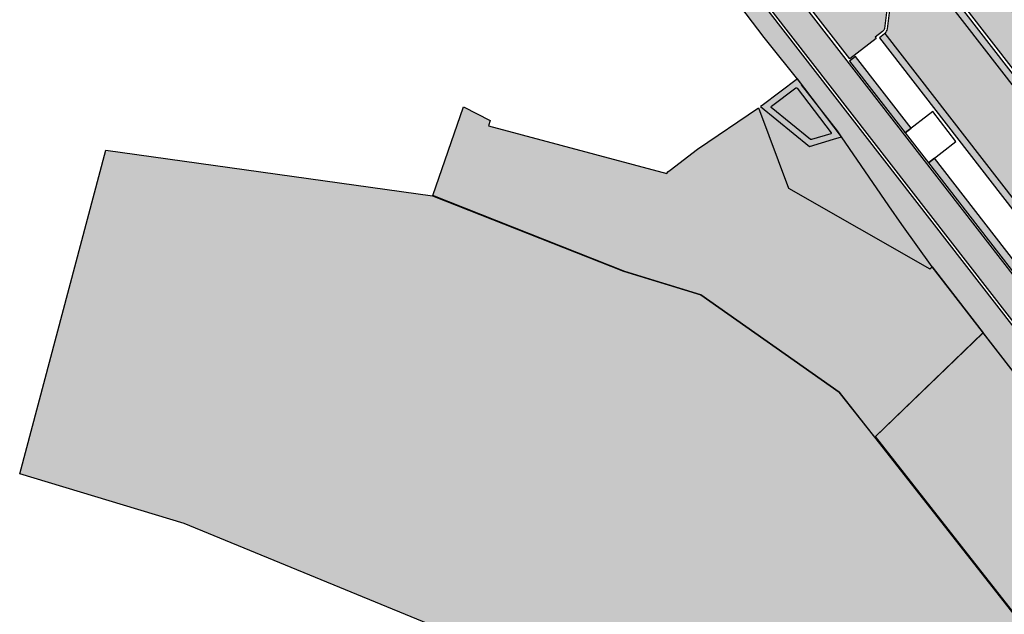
# Model space of a CAD drawing. Header units: metres. Extents: x 197051 to 198393, y 354620 to 355604.
# Tile 8 of 13: x 197228 to 197293, y 355272 to 355311. Entities that reach past the tile are written whole.
import ezdxf

# ---------------------------------------------------------------- set-up
doc = ezdxf.new("R2010")
doc.units = ezdxf.units.M
for name, color, linetype, true_color in [('Arcering BSS Waalformaat bruin', 7, 'Continuous', 0x8c4546), ('Arcering inrit', 7, 'Continuous', 0xc33c3c), ('Arcering uitstapstrook', 7, 'Continuous', 0x851e1e)]:
    doc.layers.add(name, color=color, linetype=linetype, true_color=true_color)
for name, color, linetype in [('Arcering fietspad', 12, 'Continuous'), ('Arcering groen', 103, 'Continuous'), ('Arcering water', 142, 'Continuous'), ('N-WE-VH-BETON-G', 254, 'Continuous')]:
    doc.layers.add(name, color=color, linetype=linetype)
for name, color, linetype, lineweight, true_color in [('Arcering goot', 7, 'Continuous', 20, 0xb97150), ('Arcering rijbaan', 7, 'Continuous', 20, 0x45291c), ('Arcering voetpad', 7, 'Continuous', 20, 0x71432d)]:
    doc.layers.add(name, color=color, linetype=linetype, lineweight=lineweight, true_color=true_color)
doc.layers.add('poly arcering', color=6, linetype='Continuous', plot=False)

msp = doc.modelspace()

# ---------------------------------------------------------------- hatches: boundary and pattern name
at = {"layer": 'Arcering BSS Waalformaat bruin', "transparency": 33554556}
h = msp.add_hatch(color=256, dxfattribs=at)
h.dxf.hatch_style = 1
h.paths.add_polyline_path([(197281.8713402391, 355302.8801773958), (197280.2866866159, 355302.4018323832), (197278.8999579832, 355299.6595216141), (197281.9620978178, 355297.9106897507), (197283.2714944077, 355298.1251044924)])
h = msp.add_hatch(color=256, dxfattribs=at)
h.dxf.hatch_style = 1
h.paths.add_polyline_path([(197285.5319152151, 355298.4952502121), (197281.9620978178, 355297.9106897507), (197285.8243045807, 355295.7049282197), (197286.3792248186, 355297.2594894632)])
at = {"layer": 'Arcering fietspad'}
h = msp.add_hatch(color=256, dxfattribs=at)
h.dxf.hatch_style = 1
edge = h.paths.add_edge_path()
edge.add_line((197243.4837398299, 355355.0832346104), (197249.5011756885, 355347.8944287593))
edge.add_line((197249.5011756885, 355347.8944287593), (197258.2609382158, 355336.5358545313))
edge.add_line((197258.2609382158, 355336.5358545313), (197293.483186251, 355291.1486794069))
edge.add_line((197293.483186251, 355291.1486794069), (197321.0017259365, 355255.6863423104))
edge.add_arc((197219.8494682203, 355177.2502488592), 127.9999999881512, 31.783491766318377, 37.79093121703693, ccw=False)
edge.add_line((197328.6551623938, 355244.6692440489), (197329.5339542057, 355243.250985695))
edge.add_line((197329.5339542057, 355243.250985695), (197330.7679767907, 355241.2594299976))
edge.add_arc((197378.370468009, 355270.7552404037), 56.00000001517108, 211.7834917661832, 217.8203469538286)
edge.add_line((197334.1339788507, 355236.4167339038), (197344.4389167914, 355223.1270234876))
edge.add_line((197344.4389167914, 355223.1270234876), (197345.8923793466, 355224.2539034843))
edge.add_line((197345.8923793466, 355224.2539034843), (197335.8256277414, 355237.336033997))
edge.add_arc((197383.2218661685, 355274.1272909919), 60.00000006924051, 211.7834917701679, 217.8203469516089, ccw=False)
edge.add_line((197332.2191969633, 355242.5246369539), (197331.1680966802, 355244.2209792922))
edge.add_line((197331.1680966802, 355244.2209792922), (197330.2702469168, 355245.6699947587))
edge.add_arc((197219.8494682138, 355177.250248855), 129.8999999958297, 31.78349176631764, 37.7909312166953)
edge.add_line((197322.5032047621, 355256.8506280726), (197250.9809058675, 355349.0867618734))
edge.add_line((197250.9809058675, 355349.0867618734), (197244.6916292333, 355356.600325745))
edge.add_arc((197247.8355723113, 355359.2319833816), 4.099999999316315, 193.1220267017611, 219.9312318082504, ccw=False)
edge.add_line((197243.8426283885, 355358.3011779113), (197243.581117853, 355359.4229986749))
edge.add_arc((197236.8612853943, 355357.8565211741), 6.900000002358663, 13.12202671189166, 37.82841434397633)
edge.add_line((197242.3112570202, 355362.088283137), (197237.0427061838, 355368.8735070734))
edge.add_line((197237.0427061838, 355368.8735070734), (197236.8148221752, 355369.3032883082))
edge.add_line((197236.8148221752, 355369.3032883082), (197236.1934189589, 355370.0955079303))
edge.add_line((197236.1934189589, 355370.0955079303), (197235.607, 355367.8959999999))
edge.add_line((197235.607, 355367.8959999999), (197240.7371080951, 355361.3105560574))
edge.add_arc((197235.214934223, 355357.0087429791), 7.000000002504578, 11.068561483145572, 37.91884666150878, ccw=False)
edge.add_line((197242.0847213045, 355358.3526274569), (197242.196243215, 355357.7825399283))
edge.add_arc((197248.0846321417, 355358.9344409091), 6.000000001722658, 191.0685614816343, 219.9312318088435)
at = {"layer": 'Arcering goot'}
h = msp.add_hatch(color=256, dxfattribs=at)
h.dxf.hatch_style = 1
h.paths.add_polyline_path([(197309.206419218, 355287.2167487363), (197264.4463683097, 355344.9399219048), (197260.550331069, 355351.0658953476), (197260.1694146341, 355350.7703938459), (197264.0533431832, 355344.6634596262), (197308.8270982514, 355286.9226133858)])
h = msp.add_hatch(color=256, dxfattribs=at)
h.dxf.hatch_style = 1
h.paths.add_polyline_path([(197322.8635669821, 355261.4121574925), (197285.2851470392, 355309.8738012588, -0.02632204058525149), (197285.245327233, 355309.8394218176), (197284.9075219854, 355309.5774788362), (197322.4842460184, 355261.1180221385, -0.03525904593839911), (197326.2033926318, 355255.5523917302), (197332.2955461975, 355244.8680477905, 0.03548345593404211), (197336.4505204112, 355238.6510865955), (197339.2662734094, 355235.0237003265), (197339.6581639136, 355235.3303171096), (197336.8291280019, 355238.9461410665, -0.035479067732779), (197332.712524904, 355245.1058055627), (197326.620279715, 355255.7903101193, 0.03525904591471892)])
at = {"layer": 'Arcering groen'}
h = msp.add_hatch(color=256, dxfattribs=at)
h.dxf.hatch_style = 1
edge = h.paths.add_edge_path()
edge.add_line((197280.2533211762, 355311.6628763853), (197281.9919526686, 355313.011056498))
edge.add_line((197281.9919526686, 355313.011056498), (197282.0532308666, 355312.9320312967))
edge.add_line((197282.0532308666, 355312.9320312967), (197282.583419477, 355313.3431533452))
edge.add_arc((197282.767254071, 355313.1060777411), 0.2999999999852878, 82.8184572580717, 127.7909312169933, ccw=False)
edge.add_line((197282.8047581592, 355313.4037242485), (197283.9771939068, 355313.2559948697))
edge.add_arc((197283.877183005, 355312.4622708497), 0.8000000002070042, 37.7909312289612, 82.81845726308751, ccw=False)
edge.add_line((197284.5093846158, 355312.9524964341), (197285.2306765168, 355312.0223085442))
edge.add_arc((197284.5984749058, 355311.5320829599), 0.8000000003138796, -7.1815427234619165, 37.790931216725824, ccw=False)
edge.add_line((197285.3921989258, 355311.4320720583), (197285.2365827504, 355310.1970437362))
edge.add_arc((197284.9389362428, 355310.2345478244), 0.3000000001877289, 307.7909312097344, 352.81845726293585, ccw=False)
edge.add_line((197285.122770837, 355309.9974722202), (197284.6269151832, 355309.61297284))
edge.add_line((197284.6269151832, 355309.61297284), (197284.6881933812, 355309.5339476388))
edge.add_line((197284.6881933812, 355309.5339476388), (197282.9495618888, 355308.185767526))
edge.add_line((197282.9495618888, 355308.185767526), (197280.2533211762, 355311.6628763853))
h = msp.add_hatch(color=256, dxfattribs=at)
h.dxf.hatch_style = 1
edge = h.paths.add_edge_path()
edge.add_arc((197277.8405824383, 355305.0137087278), 0.08279343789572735, 131.7749538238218, 207.3990544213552, ccw=False)
edge.add_line((197277.7854249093, 355305.0754533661), (197279.3825183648, 355306.281108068))
edge.add_arc((197279.4184352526, 355306.2042899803), 0.08480000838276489, 41.693287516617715, 115.0588014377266, ccw=False)
edge.add_line((197279.4817567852, 355306.2606941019), (197281.7177859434, 355303.2989581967))
edge.add_arc((197281.6921624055, 355303.2781952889), 0.03297975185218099, -67.48114553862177, 39.01805928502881, ccw=False)
edge.add_line((197281.7047932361, 355303.247730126), (197280.420236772, 355302.8599727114))
edge.add_arc((197280.3924198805, 355302.93802614), 0.08286203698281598, 238.0225871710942, 289.6151877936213, ccw=False)
edge.add_line((197280.3485373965, 355302.8677378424), (197277.7670765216, 355304.9756084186))
h = msp.add_hatch(color=256, dxfattribs=at)
h.dxf.hatch_style = 1
h.paths.add_polyline_path([(197257.459, 355305.027), (197259.214, 355304.114), (197259.114, 355303.761), (197270.882, 355300.628), (197270.951, 355300.729), (197271.1003856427, 355300.844106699), (197272.899, 355302.23), (197276.9308703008, 355304.9512102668), (197278.8999579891, 355299.6595216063), (197288.2421886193, 355294.324039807), (197288.3909493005, 355294.4577198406), (197291.7469468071, 355290.1086962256), (197284.5971700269, 355283.2052796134), (197282.2560836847, 355286.1883014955), (197273.1263796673, 355292.6059725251), (197268.1044316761, 355294.1587620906), (197255.4371742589, 355299.1677331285)])
h = msp.add_hatch(color=256, dxfattribs=at)
h.dxf.hatch_style = 1
h.paths.add_polyline_path([(197288.4900204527, 355304.6329201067), (197286.6746882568, 355303.2204640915), (197288.0873532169, 355301.402634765), (197289.8992622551, 355302.8124357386)])
edge = h.paths.add_edge_path()
edge.add_line((197288.4915911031, 355304.631359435), (197289.9009285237, 355302.8137365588))
edge.add_line((197289.9009285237, 355302.8137365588), (197288.0856869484, 355301.4013339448))
edge.add_line((197288.0856869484, 355301.4013339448), (197286.6734841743, 355303.2215520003))
edge.add_line((197286.6734841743, 355303.2215520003), (197288.4912245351, 355304.6318321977))
h = msp.add_hatch(color=256, dxfattribs=at)
h.dxf.hatch_style = 1
h.paths.add_polyline_path([(197317.1723171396, 355241.7842064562), (197324.8032038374, 355247.383386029), (197324.4578881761, 355247.8723487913), (197319.7376458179, 355253.980275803), (197291.7398881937, 355290.1018808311), (197284.6465200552, 355283.2529291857), (197287.2130131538, 355279.9994517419)])
at = {"layer": 'Arcering inrit'}
h = msp.add_hatch(color=256, dxfattribs=at)
h.dxf.hatch_style = 1
h.paths.add_polyline_path([(197293.7452689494, 355307.4820397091), (197295.5624694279, 355308.8920067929), (197292.4988038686, 355312.8427926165), (197290.681244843, 355311.433447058)])
at = {"layer": 'Arcering rijbaan'}
h = msp.add_hatch(color=256, dxfattribs=at)
h.dxf.hatch_style = 1
edge = h.paths.add_edge_path()
edge.add_line((197340.5358256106, 355241.5749307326), (197343.2199698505, 355238.1170890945))
edge.add_line((197343.2199698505, 355238.1170890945), (197339.6581639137, 355235.3303171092))
edge.add_line((197339.6581639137, 355235.3303171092), (197336.829128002, 355238.9461410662))
edge.add_arc((197378.1197031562, 355270.9967265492), 52.26998781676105, 209.6915484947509, 217.819342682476, ccw=False)
edge.add_line((197332.7125249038, 355245.105805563), (197326.6202797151, 355255.7903101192))
edge.add_arc((197284.9304498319, 355231.9978311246), 48.00129136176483, 29.71349931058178, 37.79093121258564)
edge.add_line((197322.8635669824, 355261.4121574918), (197285.2851470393, 355309.8738012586))
edge.add_arc((197284.9389362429, 355310.2345478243), 0.50000000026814, 313.8221059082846, 352.8184572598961)
edge.add_line((197285.4350137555, 355310.1720410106), (197285.5906299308, 355311.4070693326))
edge.add_arc((197284.5984749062, 355311.5320829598), 0.9999999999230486, 352.8184572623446, 397.7909312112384)
edge.add_line((197285.3887269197, 355312.1448649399), (197284.6674350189, 355313.0750528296))
edge.add_arc((197283.8771830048, 355312.4622708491), 1.000000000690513, 37.79093121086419, 82.81845726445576)
edge.add_line((197284.0021966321, 355313.4544258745), (197282.829760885, 355313.6021552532))
edge.add_arc((197282.7672540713, 355313.1060777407), 0.5000000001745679, 82.81845725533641, 126.7493282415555)
edge.add_line((197282.468096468, 355313.5067081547), (197256.0505561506, 355347.5751290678))
edge.add_line((197256.0505561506, 355347.5751290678), (197260.1694146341, 355350.7703938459))
edge.add_line((197260.1694146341, 355350.7703938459), (197264.0533431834, 355344.6634596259))
edge.add_line((197264.0533431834, 355344.6634596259), (197308.8270982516, 355286.9226133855))
edge.add_arc((197309.1058985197, 355286.4952464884), 0.5102666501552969, 123.1191225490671, 174.3920760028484)
edge.add_line((197308.5980740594, 355286.5451100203), (197308.4843801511, 355285.3353872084))
edge.add_arc((197309.5025348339, 355285.2396975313), 1.022641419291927, 174.6309167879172, 262.8253755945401)
edge.add_line((197309.3748132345, 355284.2250632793), (197310.6192934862, 355284.0684087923))
edge.add_arc((197310.6816647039, 355284.565558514), 0.5010469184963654, 262.8491691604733, 305.3643259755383)
edge.add_line((197310.9716574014, 355284.1569606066), (197326.4513111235, 355264.1941876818))
edge.add_arc((197284.9304498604, 355231.9978311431), 52.54129132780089, 29.713499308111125, 37.79093121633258, ccw=False)
edge.add_line((197330.5633367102, 355258.0406215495), (197336.5596538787, 355247.5243550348))
edge.add_arc((197380.4118608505, 355272.5286416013), 50.48000002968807, 209.691550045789, 217.8203469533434)
at = {"layer": 'Arcering uitstapstrook'}
h = msp.add_hatch(color=256, dxfattribs=at)
h.dxf.hatch_style = 1
h.paths.add_polyline_path([(197283.3269997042, 355308.3519377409), (197282.9318148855, 355308.0454641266), (197286.6085838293, 355303.3040118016), (197287.0037095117, 355303.6104025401)])
h = msp.add_hatch(color=256, dxfattribs=at)
h.dxf.hatch_style = 1
h.paths.add_polyline_path([(197288.5356056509, 355301.6346898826), (197288.1405387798, 355301.3283817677), (197295.4938447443, 355291.8452987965), (197295.8889568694, 355292.1517076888)])
at = {"layer": 'Arcering voetpad'}
h = msp.add_hatch(color=256, dxfattribs=at)
h.dxf.hatch_style = 1
edge = h.paths.add_edge_path()
edge.add_line((197613.1894262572, 354865.536566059), (197615.289, 354867.262))
edge.add_line((197615.289, 354867.262), (197615.481, 354872.334))
edge.add_line((197615.481, 354872.334), (197613.833, 354874.458))
edge.add_line((197613.833, 354874.458), (197613.35, 354875.072))
edge.add_line((197613.35, 354875.072), (197605.9785867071, 354884.5805037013))
edge.add_line((197605.9785867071, 354884.5805037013), (197604.024, 354887.3169999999))
edge.add_line((197604.024, 354887.3169999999), (197599.0347561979, 354893.7413139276))
edge.add_line((197599.0347561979, 354893.7413139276), (197598.894, 354893.632))
edge.add_line((197598.894, 354893.632), (197596.172, 354897.124))
edge.add_line((197596.172, 354897.124), (197596.312, 354897.2750000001))
edge.add_line((197596.312, 354897.2750000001), (197587.71, 354908.343))
edge.add_line((197587.71, 354908.343), (197587.541, 354908.21))
edge.add_line((197587.541, 354908.21), (197584.617, 354911.9480000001))
edge.add_line((197584.617, 354911.9480000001), (197584.781, 354912.1130000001))
edge.add_line((197584.781, 354912.1130000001), (197573.563, 354926.586))
edge.add_line((197573.563, 354926.586), (197572.2956190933, 354927.0370478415))
edge.add_line((197572.2956190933, 354927.0370478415), (197570.7414630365, 354929.2825533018))
edge.add_line((197570.7414630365, 354929.2825533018), (197568.489, 354932.537))
edge.add_line((197568.489, 354932.537), (197568.446, 354932.616))
edge.add_line((197568.446, 354932.616), (197565.0652967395, 354936.9006133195))
edge.add_line((197565.0652967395, 354936.9006133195), (197564.133, 354936.165))
edge.add_line((197564.133, 354936.165), (197557.833, 354943.9180000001))
edge.add_line((197557.833, 354943.9180000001), (197550.1888124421, 354953.4996590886))
edge.add_line((197550.1888124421, 354953.4996590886), (197543.233, 354962.047))
edge.add_line((197543.233, 354962.047), (197538.447, 354967.93))
edge.add_line((197538.447, 354967.93), (197536.2570000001, 354970.595))
edge.add_line((197536.2570000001, 354970.595), (197537.6356929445, 354971.9686722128))
edge.add_line((197537.6356929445, 354971.9686722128), (197537.462, 354972.143))
edge.add_line((197537.462, 354972.143), (197538.442, 354972.926))
edge.add_line((197538.442, 354972.926), (197538.245, 354973.166))
edge.add_line((197538.245, 354973.166), (197538.1139999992, 354973.0899999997))
edge.add_line((197538.1139999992, 354973.0899999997), (197535.1846588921, 354976.8495714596))
edge.add_line((197535.1846588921, 354976.8495714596), (197535.302, 354976.941))
edge.add_line((197535.302, 354976.941), (197515.257, 355003.199))
edge.add_line((197515.257, 355003.199), (197515.172, 355003.148))
edge.add_line((197515.172, 355003.148), (197507.7541922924, 355012.6435941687))
edge.add_line((197507.7541922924, 355012.6435941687), (197507.852, 355012.72))
edge.add_line((197507.852, 355012.72), (197507.469, 355013.22))
edge.add_line((197507.469, 355013.22), (197507.3610000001, 355013.143))
edge.add_line((197507.3610000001, 355013.143), (197497.648, 355025.787))
edge.add_line((197497.648, 355025.787), (197487.1360000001, 355039.216))
edge.add_line((197487.1360000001, 355039.216), (197487.2500000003, 355039.3100000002))
edge.add_line((197487.2500000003, 355039.3100000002), (197485.8094999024, 355041.2144927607))
edge.add_line((197485.8094999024, 355041.2144927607), (197485.477, 355040.963))
edge.add_line((197485.477, 355040.963), (197483.7485258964, 355043.1617936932))
edge.add_line((197483.7485258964, 355043.1617936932), (197484.037, 355043.4180000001))
edge.add_line((197484.037, 355043.4180000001), (197476.126, 355053.5860000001))
edge.add_line((197476.126, 355053.5860000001), (197471.3, 355059.8610000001))
edge.add_line((197471.3, 355059.8610000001), (197471.26, 355059.822))
edge.add_line((197471.26, 355059.822), (197461.369, 355072.494))
edge.add_line((197461.369, 355072.494), (197461.241, 355072.4400000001))
edge.add_line((197461.241, 355072.4400000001), (197455.944, 355079.174))
edge.add_line((197455.944, 355079.174), (197455.981, 355079.258))
edge.add_line((197455.981, 355079.258), (197453.723, 355082.153))
edge.add_line((197453.723, 355082.153), (197453.819, 355082.221))
edge.add_line((197453.819, 355082.221), (197447.2684241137, 355090.3819799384))
edge.add_line((197447.2684241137, 355090.3819799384), (197447.403, 355090.49))
edge.add_line((197447.403, 355090.49), (197439.09, 355100.957))
edge.add_line((197439.09, 355100.957), (197426.162, 355117.5730000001))
edge.add_line((197426.162, 355117.5730000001), (197426.2199999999, 355117.67))
edge.add_line((197426.2199999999, 355117.67), (197418.821, 355127.312))
edge.add_line((197418.821, 355127.312), (197382.704, 355173.364))
edge.add_line((197382.704, 355173.364), (197355.806059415, 355207.9079236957))
edge.add_line((197355.806059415, 355207.9079236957), (197355.819, 355207.9180000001))
edge.add_line((197355.819, 355207.9180000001), (197355.565, 355208.2380000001))
edge.add_line((197355.565, 355208.2380000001), (197355.3739162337, 355208.4704484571))
edge.add_line((197355.3739162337, 355208.4704484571), (197355.5109222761, 355208.5257180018))
edge.add_line((197355.5109222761, 355208.5257180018), (197352.5933733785, 355211.7531830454))
edge.add_line((197352.5933733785, 355211.7531830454), (197350.6368605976, 355213.5231001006))
edge.add_line((197350.6368605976, 355213.5231001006), (197348.7328767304, 355215.5405912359))
edge.add_line((197348.7328767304, 355215.5405912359), (197348.0453434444, 355216.3494454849))
edge.add_line((197348.0453434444, 355216.3494454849), (197346.9174612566, 355217.7916350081))
edge.add_line((197346.9174612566, 355217.7916350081), (197344.8765198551, 355220.3688849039))
edge.add_line((197344.8765198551, 355220.3688849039), (197342.7572303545, 355223.1239042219))
edge.add_line((197342.7572303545, 355223.1239042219), (197332.9171082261, 355235.8665838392))
edge.add_line((197332.9171082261, 355235.8665838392), (197332.1234570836, 355236.9489055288))
edge.add_line((197332.1234570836, 355236.9489055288), (197330.7616763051, 355238.8367216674))
edge.add_line((197330.7616763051, 355238.8367216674), (197329.7098407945, 355240.3149933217))
edge.add_line((197329.7098407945, 355240.3149933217), (197328.8601595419, 355241.543732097))
edge.add_line((197328.8601595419, 355241.543732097), (197328.1723575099, 355242.5901512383))
edge.add_line((197328.1723575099, 355242.5901512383), (197327.1941327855, 355244.0656587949))
edge.add_line((197327.1941327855, 355244.0656587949), (197326.3854394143, 355245.2686229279))
edge.add_line((197326.3854394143, 355245.2686229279), (197325.4871324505, 355246.5197397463))
edge.add_line((197325.4871324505, 355246.5197397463), (197324.4420902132, 355247.9569064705))
edge.add_line((197324.4420902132, 355247.9569064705), (197322.3837853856, 355250.6200083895))
edge.add_line((197322.3837853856, 355250.6200083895), (197315.9291948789, 355258.9587151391))
edge.add_line((197315.9291948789, 355258.9587151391), (197296.2426778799, 355284.305077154))
edge.add_line((197296.2426778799, 355284.305077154), (197288.3909493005, 355294.4577198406))
edge.add_line((197288.3909493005, 355294.4577198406), (197286.3792248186, 355297.2594894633))
edge.add_line((197286.3792248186, 355297.2594894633), (197285.5319152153, 355298.4952502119))
edge.add_line((197285.5319152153, 355298.4952502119), (197282.4132024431, 355303.0437444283))
edge.add_line((197282.4132024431, 355303.0437444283), (197282.144, 355303.4450000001))
edge.add_line((197282.144, 355303.4450000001), (197279.767, 355306.48))
edge.add_line((197279.767, 355306.48), (197279.798, 355306.505))
edge.add_line((197279.798, 355306.505), (197277.2960000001, 355309.603))
edge.add_line((197277.2960000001, 355309.603), (197271.01, 355317.903))
edge.add_line((197271.01, 355317.903), (197271.0819999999, 355317.944))
edge.add_line((197271.0819999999, 355317.944), (197270.763, 355318.341))
edge.add_line((197270.763, 355318.341), (197270.374, 355318.017))
edge.add_line((197270.374, 355318.017), (197270.468, 355317.879))
edge.add_line((197270.468, 355317.879), (197268.559, 355316.2460000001))
edge.add_line((197268.559, 355316.2460000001), (197264.624, 355321.347))
edge.add_line((197264.624, 355321.347), (197265.762, 355322.2519999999))
edge.add_line((197265.762, 355322.2519999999), (197263.572, 355325.082))
edge.add_line((197263.572, 355325.082), (197262.416, 355324.2079999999))
edge.add_line((197262.416, 355324.2079999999), (197251.9925, 355337.7225))
edge.add_line((197251.9925, 355337.7225), (197250.0196748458, 355340.2851100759))
edge.add_line((197250.0196748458, 355340.2851100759), (197251.1287997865, 355341.1625711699))
edge.add_line((197251.1287997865, 355341.1625711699), (197248.7940000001, 355344.219))
edge.add_line((197248.7940000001, 355344.219), (197247.638, 355343.366))
edge.add_line((197247.638, 355343.366), (197240.016, 355353.247))
edge.add_line((197240.016, 355353.247), (197236.7210000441, 355359.5639999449))
edge.add_line((197236.7210000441, 355359.5639999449), (197234.217, 355362.687))
edge.add_line((197234.217, 355362.687), (197235.5423143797, 355367.6535918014))
edge.add_line((197235.5423143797, 355367.6535918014), (197240.5793316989, 355361.1876471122))
edge.add_arc((197235.2149342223, 355357.0087429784), 6.800000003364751, 11.06856148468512, 37.91884666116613, ccw=False)
edge.add_line((197241.8884416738, 355358.3142307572), (197241.9999635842, 355357.744143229))
edge.add_arc((197248.0846321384, 355358.9344409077), 6.199999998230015, 191.068561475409, 219.9312318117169)
edge.add_line((197243.3303767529, 355354.9548610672), (197249.345414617, 355347.7689200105))
edge.add_line((197249.345414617, 355347.7689200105), (197320.8436755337, 355255.5637859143))
edge.add_arc((197219.8494682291, 355177.2502488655), 127.7999999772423, 31.78349176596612, 37.79093121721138, ccw=False)
edge.add_line((197328.4851534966, 355244.5639018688), (197330.5979678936, 355241.1540878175))
edge.add_arc((197378.3704679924, 355270.7552403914), 56.1999999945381, 211.7834917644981, 217.8202447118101)
edge.add_line((197333.9759298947, 355236.2941756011), (197348.3096434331, 355217.7905610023))
edge.add_arc((197375.3464982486, 355238.734497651), 34.20000000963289, 217.7629378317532, 229.2870154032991)
edge.add_line((197353.0388574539, 355212.811358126), (197353.7235259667, 355212.2221802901))
edge.add_arc((197334.2858740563, 355189.6341815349), 29.79999999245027, 37.81845726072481, 49.28701540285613, ccw=False)
edge.add_line((197357.8266084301, 355207.9063960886), (197476.4724562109, 355055.0507923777))
edge.add_line((197476.4724562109, 355055.0507923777), (197543.0599657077, 354969.2641927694))
edge.add_arc((197535.3216156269, 354963.2566836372), 9.796541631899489, 11.957824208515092, 37.823242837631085, ccw=False)
edge.add_line((197544.9055760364, 354965.2864449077), (197545.1850224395, 354963.9673996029))
edge.add_arc((197555.1635493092, 354966.081400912), 10.20000000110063, 191.9615383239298, 219.1301105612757)
edge.add_line((197547.2512577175, 354959.6443486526), (197559.6044996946, 354944.4599989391))
edge.add_arc((197567.5167912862, 354950.8970511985), 10.20000000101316, 219.1301105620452, 244.5858290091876)
edge.add_arc((197558.9336204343, 354932.8324676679), 9.799999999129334, 37.81717782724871, 64.5858290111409, ccw=False)
edge.add_line((197566.6753384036, 354938.8412781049), (197615.3941991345, 354876.0730423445))
edge.add_arc((197609.2325085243, 354871.2902682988), 7.800087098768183, 6.032363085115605, 37.8190194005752, ccw=False)
edge.add_arc((197627.1329259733, 354873.1818696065), 10.1999990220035, 186.0321865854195, 217.8160709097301)
edge.add_line((197619.0750994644, 354866.9279578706), (197619.5464022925, 354866.3207096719))
edge.add_line((197619.5464022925, 354866.3207096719), (197619.2457160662, 354866.061402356))
edge.add_line((197619.2457160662, 354866.061402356), (197615.3615927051, 354862.8941420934))
edge.add_line((197615.3615927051, 354862.8941420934), (197613.1896667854, 354865.5362734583))
edge.add_line((197613.1896667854, 354865.5362734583), (197613.1894262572, 354865.536566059))
at = {"layer": 'Arcering water'}
h = msp.add_hatch(color=256, dxfattribs=at)
h.dxf.hatch_style = 1
h.paths.add_polyline_path([(197233.8488502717, 355302.1607484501), (197255.4177233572, 355299.1476289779), (197268.0165689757, 355294.176304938), (197273.1186185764, 355292.602441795), (197282.250866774, 355286.186329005), (197322.3380310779, 355235.1363849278), (197325.6341895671, 355230.4526057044), (197328.1735384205, 355225.9546610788), (197332.5291191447, 355212.5152695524), (197335.5999019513, 355201.6537579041), (197336.9777118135, 355196.4890915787), (197337.4119442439, 355188.6962975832), (197337.0117222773, 355184.6112027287), (197334.5429930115, 355177.876213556), (197308.8790535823, 355180.096688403), (197306.5232758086, 355202.2623475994), (197303.7639200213, 355213.4383204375), (197298.2400068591, 355226.1145188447), (197289.2230577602, 355237.3125936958), (197278.3068220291, 355250.3763179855), (197265.0160028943, 355264.5359376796), (197256.3544416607, 355270.3806333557), (197239.0090475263, 355277.5046293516), (197228.1580533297, 355280.7806773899)])
at = {"layer": 'N-WE-VH-BETON-G'}
h = msp.add_hatch(color=256, dxfattribs=at)
h.dxf.hatch_style = 1
h.paths.add_polyline_path([(197279.507560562, 355306.8766589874), (197277.1767310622, 355305.1171302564), (197277.058795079, 355305.0375405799), (197280.2866866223, 355302.4018323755), (197281.8713402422, 355302.880177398), (197282.4132024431, 355303.0437444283)])
h.paths.add_polyline_path([(197281.7177859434, 355303.2989581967, -0.5013042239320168), (197281.7047932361, 355303.247730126), (197280.420236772, 355302.8599727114, -0.2315472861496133), (197280.3485373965, 355302.8677378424), (197277.7670765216, 355304.9756084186, -0.3424940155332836), (197277.7854249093, 355305.0754533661), (197279.3825183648, 355306.281108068, -0.3315197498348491), (197279.4817567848, 355306.2606941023)], flags=16)
h = msp.add_hatch(color=256, dxfattribs=at)
h.dxf.hatch_style = 1
h.paths.add_polyline_path([(197280.2866866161, 355302.4018323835), (197277.1268277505, 355304.9819924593), (197276.9610468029, 355304.8701145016), (197278.8999579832, 355299.6595216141)])
h = msp.add_hatch(color=256, dxfattribs=at)
h.dxf.hatch_style = 1
h.paths.add_polyline_path([(197282.4132024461, 355303.0437444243), (197281.8713402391, 355302.8801773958), (197283.2714944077, 355298.1251044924), (197285.5319152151, 355298.4952502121)])
h = msp.add_hatch(color=256, dxfattribs=at)
h.dxf.hatch_style = 1
h.paths.add_polyline_path([(197286.3792248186, 355297.2594894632), (197285.8243045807, 355295.7049282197), (197288.2421887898, 355294.3240399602), (197288.3909493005, 355294.4577198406)])

# ---------------------------------------------------------------- linework, layer by layer
at = {"layer": 'poly arcering', "flags": 128}
msp.add_lwpolyline([(197243.4837398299, 355355.0832346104), (197249.5011756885, 355347.8944287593), (197258.2609382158, 355336.5358545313), (197293.483186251, 355291.1486794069), (197321.0017259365, 355255.6863423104, -0.02621840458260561), (197328.6551623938, 355244.6692440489), (197329.5339542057, 355243.250985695), (197330.7679767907, 355241.2594299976, 0.02634684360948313), (197334.1339788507, 355236.4167339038), (197344.4389167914, 355223.1270234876), (197345.8923793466, 355224.2539034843), (197335.8256277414, 355237.336033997, -0.02634684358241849), (197332.2191969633, 355242.5246369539), (197331.1680966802, 355244.2209792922), (197330.2702469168, 355245.6699947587, 0.0262184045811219), (197322.5032047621, 355256.8506280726), (197250.9809058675, 355349.0867618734), (197244.6916292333, 355356.600325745, -0.1175137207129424), (197243.8426283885, 355358.3011779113), (197243.581117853, 355359.4229986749, 0.1082215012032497), (197242.3112570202, 355362.088283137), (197237.0427061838, 355368.8735070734)], format="xyb", dxfattribs=at)
at = {"layer": 'poly arcering'}
for points in [[(197309.206419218, 355287.2167487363), (197264.4463683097, 355344.9399219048), (197260.550331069, 355351.0658953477), (197260.1694146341, 355350.7703938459), (197264.0533431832, 355344.6634596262), (197308.8270982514, 355286.9226133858), (197309.206419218, 355287.2167487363)], [(197279.507560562, 355306.8766589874), (197277.1767310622, 355305.1171302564), (197277.058795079, 355305.0375405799), (197280.2866866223, 355302.4018323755), (197281.8713402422, 355302.880177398), (197282.4132024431, 355303.0437444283), (197279.507560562, 355306.8766589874)], [(197257.459, 355305.027), (197259.214, 355304.114), (197259.114, 355303.761), (197270.882, 355300.628), (197270.951, 355300.729), (197271.1003856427, 355300.844106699), (197272.899, 355302.23), (197276.9308703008, 355304.9512102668), (197278.8999579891, 355299.6595216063), (197288.2421886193, 355294.324039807), (197288.3909493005, 355294.4577198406), (197291.7469468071, 355290.1086962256), (197284.5971700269, 355283.2052796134), (197282.2560836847, 355286.1883014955), (197273.1263796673, 355292.6059725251), (197268.1044316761, 355294.1587620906), (197255.4371742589, 355299.1677331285)]]:
    msp.add_lwpolyline(points, close=True, dxfattribs=at)
for points in [[(197322.8635669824, 355261.4121574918), (197285.2851470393, 355309.8738012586, 0.1718150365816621), (197285.4350137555, 355310.1720410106), (197285.5906299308, 355311.4070693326, 0.1987875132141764), (197285.3887269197, 355312.1448649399), (197284.6674350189, 355313.0750528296, 0.1990372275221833), (197284.0021966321, 355313.4544258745), (197282.829760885, 355313.6021552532, 0.1940672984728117), (197282.468096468, 355313.5067081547), (197256.0505561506, 355347.5751290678), (197260.1694146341, 355350.7703938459), (197264.0533431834, 355344.6634596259), (197308.8270982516, 355286.9226133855, 0.2275292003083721), (197308.5980740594, 355286.5451100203), (197308.4843801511, 355285.3353872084, 0.4050135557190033), (197309.3748132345, 355284.2250632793), (197310.6192934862, 355284.0684087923, 0.1876650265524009), (197310.9716574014, 355284.1569606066), (197326.4513111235, 355264.1941876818, -0.03525904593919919)], [(197249.345414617, 355347.7689200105), (197320.8436755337, 355255.5637859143, -0.02621840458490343)]]:
    msp.add_lwpolyline(points, format="xyb", dxfattribs=at)
msp.add_lwpolyline([(197296.2426778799, 355284.305077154), (197288.3909493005, 355294.4577198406), (197286.3792248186, 355297.2594894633), (197285.5319152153, 355298.4952502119), (197282.4132024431, 355303.0437444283), (197282.144, 355303.4450000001), (197279.767, 355306.48), (197279.798, 355306.505), (197277.2960000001, 355309.603), (197271.01, 355317.903)], dxfattribs=at)
at = {"layer": 'poly arcering', "flags": 128}
msp.add_lwpolyline([(197280.2533211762, 355311.6628763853), (197281.9919526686, 355313.011056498), (197282.0532308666, 355312.9320312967), (197282.583419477, 355313.3431533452, -0.1987875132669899), (197282.8047581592, 355313.4037242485), (197283.9771939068, 355313.2559948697, -0.1990372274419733), (197284.5093846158, 355312.9524964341), (197285.2306765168, 355312.0223085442, -0.1987875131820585), (197285.3921989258, 355311.4320720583), (197285.2365827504, 355310.1970437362, -0.1990372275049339), (197285.122770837, 355309.9974722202), (197284.6269151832, 355309.61297284), (197284.6881933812, 355309.5339476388), (197282.9495618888, 355308.185767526)], format="xyb", close=True, dxfattribs=at)
for points in [[(197293.7452689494, 355307.4820397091), (197295.5624694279, 355308.8920067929), (197292.4988038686, 355312.8427926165), (197290.681244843, 355311.433447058)], [(197283.3269997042, 355308.3519377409), (197282.9318148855, 355308.0454641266), (197286.6085838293, 355303.3040118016), (197287.0037095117, 355303.6104025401)], [(197288.4260860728, 355304.7133503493), (197286.6085833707, 355303.3040123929), (197288.1405387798, 355301.3283817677), (197289.9580410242, 355302.7377203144)], [(197233.8488502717, 355302.1607484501), (197255.4177233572, 355299.1476289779), (197268.0165689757, 355294.176304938), (197273.1186185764, 355292.602441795), (197282.250866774, 355286.186329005), (197322.3380310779, 355235.1363849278), (197325.6341895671, 355230.4526057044), (197328.1735384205, 355225.9546610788), (197332.5291191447, 355212.5152695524), (197335.5999019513, 355201.6537579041), (197336.9777118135, 355196.4890915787), (197337.4119442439, 355188.6962975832), (197337.0117222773, 355184.6112027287), (197334.5429930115, 355177.876213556), (197308.8790535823, 355180.096688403), (197306.5232758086, 355202.2623475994), (197303.7639200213, 355213.4383204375), (197298.2400068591, 355226.1145188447), (197289.2230577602, 355237.3125936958), (197278.3068220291, 355250.3763179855), (197265.0160028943, 355264.5359376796), (197256.3544416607, 355270.3806333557), (197239.0090475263, 355277.5046293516), (197228.1580533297, 355280.7806773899)], [(197288.5356056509, 355301.6346898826), (197288.1405387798, 355301.3283817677), (197295.4938447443, 355291.8452987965), (197295.8889568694, 355292.1517076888)], [(197317.1692525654, 355241.7881155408), (197287.2130131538, 355279.9994517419), (197284.6465200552, 355283.2529291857), (197291.7398881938, 355290.1018808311), (197319.7376458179, 355253.980275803), (197324.4578881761, 355247.8723487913), (197324.8032038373, 355247.3833860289)]]:
    msp.add_lwpolyline(points, close=True, dxfattribs=at)
at = {"layer": 'poly arcering'}
for points in [[(197322.8635669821, 355261.4121574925), (197285.2851470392, 355309.8738012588, -0.02632204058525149), (197285.245327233, 355309.8394218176), (197284.9075219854, 355309.5774788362), (197322.4842460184, 355261.1180221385, -0.03525904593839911), (197326.2033926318, 355255.5523917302), (197332.2955461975, 355244.8680477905, 0.03548345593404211), (197336.4505204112, 355238.6510865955), (197339.2662734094, 355235.0237003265), (197339.6581639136, 355235.3303171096), (197336.8291280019, 355238.9461410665, -0.035479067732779), (197332.712524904, 355245.1058055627), (197326.620279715, 355255.7903101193, 0.03525904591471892), (197322.8635669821, 355261.4121574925)], [(197277.7670765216, 355304.9756084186, -0.3424940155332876), (197277.7854249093, 355305.0754533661), (197279.3825183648, 355306.281108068, -0.3315197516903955), (197279.4817567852, 355306.2606941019), (197281.7177859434, 355303.2989581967, -0.5013042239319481), (197281.7047932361, 355303.247730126), (197280.420236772, 355302.8599727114, -0.22899659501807), (197280.3485373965, 355302.8677378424)]]:
    msp.add_lwpolyline(points, format="xyb", close=True, dxfattribs=at)

doc.saveas('drawing.dxf')
